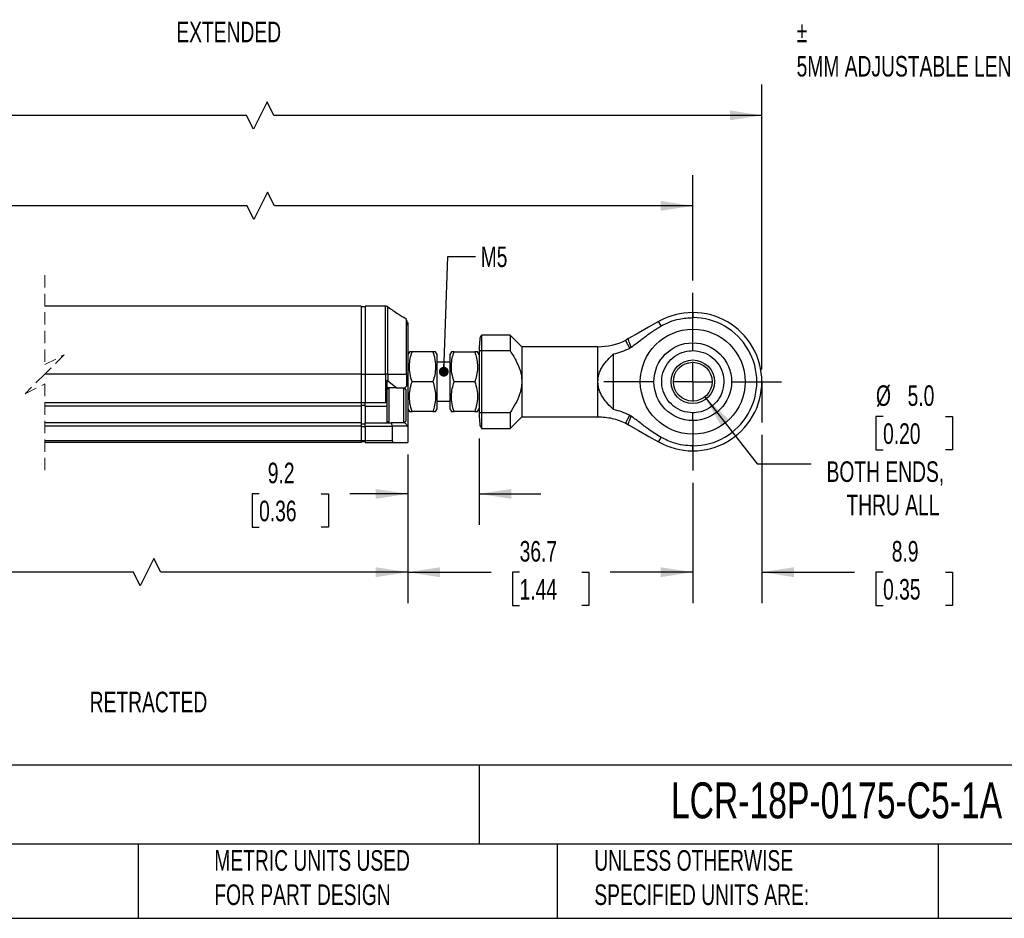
# Model space of a CAD drawing. Header units: millimetres. Extents: x 8 to 341, y 8 to 262.
# Tile 2 of 5: x 136 to 262, y 8 to 124. Entities that reach past the tile are written whole.
import ezdxf

# ---------------------------------------------------------------- set-up
doc = ezdxf.new("R2010")
doc.units = ezdxf.units.MM
doc.header["$LTSCALE"] = 1.25
doc.linetypes.add('CENTERX2', pattern=[20.32, 12.7, -2.54, 2.54, -2.54])
doc.linetypes.add('HIDDEN', pattern=[1.905, 1.27, -0.635])
doc.layers.add('CENTER', color=40, linetype='CENTERX2')
doc.layers.add('DIMENSIONS', color=140, linetype='Continuous', lineweight=25)
doc.layers.add('TEXT', color=140, linetype='Continuous', lineweight=25)
doc.styles.add('SLDTEXTSTYLE0', font='TXT', dxfattribs={"width": 0.7})
doc.dimstyles.new('SLDDIMSTYLE0', dxfattribs={"dimtxt": 2.69751, "dimasz": 4.1275, "dimexe": 0, "dimexo": 0.0625, "dimgap": 0.674377, "dimtad": 0, "dimtih": 1, "dimtoh": 1, "dimrnd": 1e-09, "dimzin": 12, "dimdsep": 46, "dimtxsty": 'SLDTEXTSTYLE0', "dimsah": 1, "dimcen": 0.09, "dimadec": 0, "dimazin": 3, "dimtfac": 1, "dimtmove": 0, "dimatfit": 0, "dimfxl": 0, "dimfrac": 2, "dimtolj": 1, "dimtzin": 12, "dimarcsym": 0})
doc.dimstyles.new('SLDDIMSTYLE1', dxfattribs={"dimtxt": 2.69751, "dimasz": 4.1275, "dimexe": 0, "dimexo": 0.0625, "dimgap": 0.674377, "dimtad": 0, "dimtih": 1, "dimtoh": 1, "dimrnd": 1e-09, "dimzin": 12, "dimdsep": 46, "dimtxsty": 'SLDTEXTSTYLE0', "dimsah": 1, "dimcen": 0.09, "dimadec": 0, "dimazin": 3, "dimtfac": 1, "dimtofl": 0, "dimtmove": 0, "dimatfit": 3, "dimfxl": 0, "dimfrac": 2, "dimtolj": 1, "dimtzin": 12, "dimarcsym": 0})
doc.dimstyles.new('SLDDIMSTYLE2', dxfattribs={"dimtxt": 2.69751, "dimasz": 4.1275, "dimexe": 0, "dimexo": 0.0625, "dimgap": 0.674377, "dimtad": 0, "dimtih": 1, "dimtoh": 1, "dimrnd": 1e-09, "dimzin": 4, "dimdsep": 46, "dimtxsty": 'SLDTEXTSTYLE0', "dimsah": 1, "dimcen": 0, "dimadec": 0, "dimazin": 1, "dimtfac": 1, "dimtofl": 0, "dimtmove": 0, "dimatfit": 3, "dimfxl": 0, "dimfrac": 2, "dimtolj": 1, "dimtzin": 12, "dimarcsym": 0})
doc.dimstyles.new('SLDDIMSTYLE3', dxfattribs={"dimtxt": 2.69751, "dimasz": 4.1275, "dimexe": 0, "dimexo": 0.0625, "dimgap": 0.674377, "dimtad": 0, "dimtih": 1, "dimtoh": 1, "dimrnd": 1e-09, "dimzin": 4, "dimdsep": 46, "dimtxsty": 'SLDTEXTSTYLE0', "dimsah": 1, "dimcen": 0.09, "dimadec": 0, "dimazin": 1, "dimtfac": 1, "dimtofl": 0, "dimtmove": 0, "dimatfit": 3, "dimfxl": 0, "dimfrac": 2, "dimtolj": 1, "dimtzin": 12, "dimarcsym": 0})
doc.dimstyles.new('SLDDIMSTYLE5', dxfattribs={"dimtxt": 0.18, "dimasz": 1.27, "dimexe": 0, "dimexo": 0.0625, "dimgap": 0, "dimtad": 0, "dimtih": 1, "dimtoh": 1, "dimdec": 0, "dimrnd": 1e-09, "dimzin": 0, "dimdsep": 46, "dimtxsty": 'Standard', "dimblk1": 'DOT', "dimblk2": 'DOT', "dimsah": 1, "dimcen": 0.09, "dimadec": 0, "dimazin": 0, "dimtfac": 1.27, "dimtdec": 0, "dimtofl": 0, "dimtmove": 0, "dimatfit": 3, "dimldrblk": 'DOT', "dimfxl": 0, "dimfrac": 2, "dimtolj": 1, "dimtzin": 0, "dimarcsym": 0})

# ---------------------------------------------------------------- blocks, each defined once
blk = doc.blocks.new('SW_BROKEN_VIEW_0')
at = {"color": 0}
for p, q in [((-8.75, 8.75), (-8.75, 2.65)), ((185.34, 8.73), (185.34, 3.49)), ((0, 0), (-5.61, 0))]:
    blk.add_line(p, q, dxfattribs=at)
blk = doc.blocks.new('_D')
at = {"layer": 'DIMENSIONS'}
for p, q in [((231.08, 70.14), (231.08, 48.5)), ((222.18, 63.95), (222.18, 48.5)), ((222.18, 52.47), (214.25, 52.47)), ((231.08, 52.47), (243.02, 52.47)), ((246.68, 52.47), (245.77, 52.47)), ((245.77, 52.47), (245.77, 48.18)), ((254.7, 52.47), (255.6, 52.47)), ((255.6, 52.47), (255.6, 48.18)), ((245.77, 48.18), (246.68, 48.18)), ((255.6, 48.18), (254.7, 48.18))]:
    blk.add_line(p, q, dxfattribs=at)
for points in [[(222.18, 52.47), (218.06, 53.1), (218.06, 51.83)], [(231.08, 52.47), (235.21, 51.83), (235.21, 53.1)]]:
    blk.add_solid(points, dxfattribs=at)
at = {"layer": 'DIMENSIONS', "char_height": 2.646, "attachment_point": 1, "style": 'SLDTEXTSTYLE0'}
for s, insert in [('8.9', (247.8, 56.48)), ('0.35', (246.68, 51.59))]:
    blk.add_mtext(s, dxfattribs=dict(at, insert=insert))
blk = doc.blocks.new('_D_3')
at = {"layer": 'DIMENSIONS'}
for p, q in [((37, 78.58), (37, 115.21)), ((231.08, 78.56), (231.08, 115.21)), ((167.4, 113), (165.64, 109.48)), ((168.28, 111.24), (167.4, 113)), ((37, 111.24), (101.43, 111.24)), ((105.08, 111.24), (104.17, 111.24)), ((104.17, 111.24), (104.17, 106.95)), ((115.34, 111.24), (116.25, 111.24)), ((116.25, 111.24), (116.25, 106.95)), ((164.75, 111.24), (119, 111.24)), ((165.64, 109.48), (164.75, 111.24)), ((231.08, 111.24), (168.28, 111.24)), ((104.17, 106.95), (105.08, 106.95)), ((116.25, 106.95), (115.34, 106.95))]:
    blk.add_line(p, q, dxfattribs=at)
for points in [[(37, 111.24), (41.12, 110.61), (41.12, 111.88)], [(231.08, 111.24), (226.96, 111.88), (226.96, 110.61)]]:
    blk.add_solid(points, dxfattribs=at)
at = {"layer": 'DIMENSIONS', "char_height": 2.646, "attachment_point": 1, "style": 'SLDTEXTSTYLE0'}
for s, insert in [('293.6', (105.08, 115.26)), ('11.56', (105.08, 110.36))]:
    blk.add_mtext(s, dxfattribs=dict(at, insert=insert))
blk = doc.blocks.new('_D_4')
at = {"layer": 'DIMENSIONS'}
for p, q in [((223.73, 75.01), (230.48, 66.43)), ((246.68, 72.5), (245.77, 72.5)), ((245.77, 72.5), (245.77, 68.21)), ((254.7, 72.5), (255.6, 72.5)), ((255.6, 72.5), (255.6, 68.21)), ((245.77, 68.21), (246.68, 68.21)), ((255.6, 68.21), (254.7, 68.21)), ((230.48, 66.43), (237.43, 66.43))]:
    blk.add_line(p, q, dxfattribs=at)
blk.add_solid([(223.73, 75.01), (225.79, 71.37), (226.78, 72.16)], dxfattribs=at)
at = {"layer": 'DIMENSIONS', "char_height": 2.646, "attachment_point": 1, "style": 'SLDTEXTSTYLE0'}
for s, insert in [('%%c', (245.77, 76.51)), ('5.0', (249.84, 76.51)), ('0.20', (246.68, 71.62)), ('BOTH ENDS,', (239.41, 66.73)), ('THRU ALL', (241.97, 62.44))]:
    blk.add_mtext(s, dxfattribs=dict(at, insert=insert))
blk = doc.blocks.new('_D_5')
at = {"layer": 'DIMENSIONS'}
for p, q in [((185.51, 67.59), (185.51, 48.5)), ((222.18, 63.95), (222.18, 48.5)), ((185.51, 52.47), (196.25, 52.47)), ((199.9, 52.47), (199, 52.47)), ((199, 52.47), (199, 48.18)), ((207.92, 52.47), (208.82, 52.47)), ((208.82, 52.47), (208.82, 48.18)), ((222.18, 52.47), (211.57, 52.47)), ((199, 48.18), (199.9, 48.18)), ((208.82, 48.18), (207.92, 48.18))]:
    blk.add_line(p, q, dxfattribs=at)
for points in [[(185.51, 52.47), (189.64, 51.83), (189.64, 53.1)], [(222.18, 52.47), (218.06, 53.1), (218.06, 51.83)]]:
    blk.add_solid(points, dxfattribs=at)
at = {"layer": 'DIMENSIONS', "char_height": 2.646, "attachment_point": 1, "style": 'SLDTEXTSTYLE0'}
for s, insert in [('36.7', (199.9, 56.48)), ('1.44', (199.9, 51.59))]:
    blk.add_mtext(s, dxfattribs=dict(at, insert=insert))
blk = doc.blocks.new('_D_6')
at = {"layer": 'DIMENSIONS'}
for p, q in [((62.07, 67.61), (62.07, 48.5)), ((185.51, 67.59), (185.51, 48.5)), ((152.83, 54.23), (151.06, 50.7)), ((153.71, 52.47), (152.83, 54.23)), ((62.07, 52.47), (113.28, 52.47)), ((116.93, 52.47), (116.03, 52.47)), ((116.03, 52.47), (116.03, 48.18)), ((124.95, 52.47), (125.85, 52.47)), ((125.85, 52.47), (125.85, 48.18)), ((150.18, 52.47), (128.6, 52.47)), ((151.06, 50.7), (150.18, 52.47)), ((185.51, 52.47), (153.71, 52.47)), ((116.03, 48.18), (116.93, 48.18)), ((125.85, 48.18), (124.95, 48.18))]:
    blk.add_line(p, q, dxfattribs=at)
for points in [[(62.07, 52.47), (66.19, 51.83), (66.19, 53.1)], [(185.51, 52.47), (181.38, 53.1), (181.38, 51.83)]]:
    blk.add_solid(points, dxfattribs=at)
at = {"layer": 'DIMENSIONS', "char_height": 2.646, "attachment_point": 1, "style": 'SLDTEXTSTYLE0'}
for s, insert in [('223.0', (115.81, 56.48)), ('8.78', (116.93, 51.59))]:
    blk.add_mtext(s, dxfattribs=dict(at, insert=insert))
blk = doc.blocks.new('_D_7')
at = {"layer": 'DIMENSIONS'}
for p, q in [((194.68, 69.69), (194.68, 58.58)), ((185.51, 67.59), (185.51, 58.58)), ((166.36, 62.55), (165.45, 62.55)), ((165.45, 62.55), (165.45, 58.26)), ((174.37, 62.55), (175.28, 62.55)), ((175.28, 62.55), (175.28, 58.26)), ((185.51, 62.55), (178.03, 62.55)), ((194.68, 62.55), (202.62, 62.55)), ((165.45, 58.26), (166.36, 58.26)), ((175.28, 58.26), (174.37, 58.26))]:
    blk.add_line(p, q, dxfattribs=at)
for points in [[(185.51, 62.55), (181.38, 63.18), (181.38, 61.91)], [(194.68, 62.55), (198.81, 61.91), (198.81, 63.18)]]:
    blk.add_solid(points, dxfattribs=at)
at = {"layer": 'DIMENSIONS', "char_height": 2.646, "attachment_point": 1, "style": 'SLDTEXTSTYLE0'}
for s, insert in [('9.2', (167.48, 66.56)), ('0.36', (166.36, 61.67))]:
    blk.add_mtext(s, dxfattribs=dict(at, insert=insert))
blk = doc.blocks.new('_D_10')
at = {"layer": 'DIMENSIONS'}
for p, q in [((45.75, 89.87), (45.75, 103.57)), ((222.18, 90), (222.18, 103.57)), ((167.45, 101.37), (165.69, 97.84)), ((168.34, 99.6), (167.45, 101.37)), ((45.75, 99.6), (102.18, 99.6)), ((105.83, 99.6), (104.93, 99.6)), ((104.93, 99.6), (104.93, 95.31)), ((116.09, 99.6), (117, 99.6)), ((117, 99.6), (117, 95.31)), ((164.81, 99.6), (119.75, 99.6)), ((165.69, 97.84), (164.81, 99.6)), ((222.18, 99.6), (168.34, 99.6)), ((104.93, 95.31), (105.83, 95.31)), ((117, 95.31), (116.09, 95.31))]:
    blk.add_line(p, q, dxfattribs=at)
for points in [[(45.75, 99.6), (49.87, 98.97), (49.87, 100.24)], [(222.18, 99.6), (218.06, 100.24), (218.06, 98.97)]]:
    blk.add_solid(points, dxfattribs=at)
at = {"layer": 'DIMENSIONS', "char_height": 2.646, "attachment_point": 1, "style": 'SLDTEXTSTYLE0'}
for s, insert in [('276.0', (105.83, 103.62)), ('10.87', (105.83, 98.73))]:
    blk.add_mtext(s, dxfattribs=dict(at, insert=insert))
blk = doc.blocks.new('_Dot')
at = {"color": 0, "linetype": 'ByBlock', "lineweight": -2}
blk.add_line((-0.5, 0), (-1, 0), dxfattribs=at)
at = {"color": 0, "linetype": 'ByBlock', "const_width": 0.5}
blk.add_lwpolyline([(-0.25, 0, 1), (0.25, 0, 1)], format="xyb", close=True, dxfattribs=at)
blk = doc.blocks.new('SW_CENTERMARKSYMBOL_0')
at = {"layer": 'CENTER', "color": 0}
for p, q in [((0, 5.08), (0, 11.44)), ((0, 0), (0, 2.54)), ((-5.08, 0), (-11.44, 0)), ((0, 0), (-2.54, 0)), ((0, 0), (0, -2.54)), ((0, 0), (2.54, 0)), ((5.08, 0), (11.44, 0)), ((0, -5.08), (0, -11.44))]:
    blk.add_line(p, q, dxfattribs=at)

msp = doc.modelspace()

# ---------------------------------------------------------------- linework, layer by layer
at = {"color": 7, "linetype": 'HIDDEN', "lineweight": 18}
for p, q in [((138.76, 90.667), (138.76, 79.187)), ((138.76, 79.187), (141.26, 80.437)), ((141.26, 80.437), (138.76, 77.937)), ((138.76, 77.937), (136.26, 75.437)), ((136.26, 75.437), (138.76, 76.687)), ((138.76, 76.687), (138.76, 65.206))]:
    msp.add_line(p, q, dxfattribs=at)
for p, q in [((179.509, 86.698), (138.76, 86.698)), ((179.509, 86.695), (138.76, 86.695)), ((179.509, 86.698), (179.509, 86.695)), ((179.509, 86.695), (179.509, 77.954)), ((180.009, 86.598), (179.509, 86.598)), ((182.637, 86.698), (180.009, 86.698)), ((180.009, 86.698), (180.009, 86.695)), ((180.009, 86.695), (180.009, 77.954)), ((182.637, 86.695), (180.009, 86.695)), ((182.637, 86.695), (182.637, 86.698)), ((182.637, 77.954), (182.637, 86.695)), ((182.945, 77.954), (182.945, 86.596)), ((185.317, 84.995), (185.016, 85.23)), ((185.398, 84.817), (185.317, 84.995)), ((185.317, 77.954), (185.317, 84.995)), ((222.185, 85.875), (222.185, 85.22)), ((198.679, 82.975), (194.979, 82.975)), ((194.979, 82.975), (194.979, 82.953)), ((194.979, 82.953), (194.979, 80.943)), ((200.179, 81.475), (198.679, 82.975)), ((198.679, 82.975), (198.679, 80.943)), ((213.922, 82.518), (213.552, 82.32)), ((209.972, 81.475), (200.179, 81.475)), ((200.179, 81.475), (200.179, 76.975)), ((209.972, 76.975), (209.972, 81.475)), ((222.185, 80.975), (222.185, 81.919)), ((185.711, 80.825), (185.509, 80.475)), ((186.055, 80.825), (185.724, 80.825)), ((188.733, 80.825), (186.055, 80.825)), ((189.279, 80.475), (189.077, 80.825)), ((189.279, 75.462), (189.279, 80.475)), ((191.111, 80.825), (190.909, 80.475)), ((190.909, 80.475), (190.909, 78.952)), ((191.455, 80.825), (191.124, 80.825)), ((191.455, 80.825), (194.133, 80.825)), ((194.679, 80.475), (194.477, 80.825)), ((194.679, 80.828), (194.679, 73.121)), ((194.979, 80.943), (194.979, 73.006)), ((198.679, 80.943), (194.979, 80.943)), ((211.999, 73.393), (211.999, 80.556)), ((190.909, 79.475), (189.279, 79.475)), ((190.909, 78.952), (190.909, 73.475)), ((179.509, 77.954), (138.76, 77.954)), ((179.509, 77.954), (179.509, 74.245)), ((179.509, 77.954), (180.009, 77.954)), ((180.009, 77.954), (182.637, 77.954)), ((180.009, 77.954), (180.009, 74.245)), ((182.945, 77.954), (182.637, 77.954)), ((182.637, 77.954), (182.637, 74.245)), ((182.945, 77.954), (182.945, 77.069)), ((182.945, 77.954), (185.317, 77.954)), ((185.317, 77.954), (185.317, 76.383)), ((185.509, 77.954), (185.317, 77.954)), ((185.509, 77.954), (185.509, 76.575)), ((182.809, 77.144), (182.809, 74.214)), ((183.059, 76.175), (182.809, 75.925)), ((184.089, 76.175), (182.809, 76.175)), ((182.945, 77.069), (184.089, 76.175)), ((183.109, 71.675), (183.109, 76.175)), ((184.089, 76.175), (185.109, 76.175)), ((185.009, 74.128), (185.009, 76.175)), ((185.309, 75.925), (185.059, 76.175)), ((185.109, 76.175), (185.317, 76.383)), ((185.109, 76.125), (185.109, 76.175)), ((185.509, 76.575), (185.509, 76.01)), ((188.733, 76.975), (186.055, 76.975)), ((194.133, 76.975), (191.455, 76.975)), ((200.179, 76.975), (200.179, 72.475)), ((209.972, 72.475), (209.972, 76.975)), ((185.309, 74.102), (185.309, 75.925)), ((185.509, 76.01), (185.509, 74.425)), ((189.279, 73.475), (189.279, 75.462)), ((179.509, 74.245), (138.76, 74.245)), ((179.509, 73.845), (138.76, 73.845)), ((179.509, 74.286), (180.009, 74.286)), ((179.509, 74.245), (179.509, 73.845)), ((179.509, 73.945), (180.009, 73.945)), ((179.509, 73.845), (179.509, 71.675)), ((182.637, 74.245), (180.009, 74.245)), ((180.009, 73.845), (180.009, 74.245)), ((180.009, 73.845), (182.809, 73.845)), ((180.009, 73.845), (180.009, 71.675)), ((182.809, 74.214), (182.809, 73.845)), ((182.809, 73.845), (182.809, 71.675)), ((185.009, 71.675), (185.009, 74.128)), ((185.309, 71.925), (185.309, 74.102)), ((185.509, 74.425), (185.509, 71.275)), ((189.279, 74.475), (190.909, 74.475)), ((185.509, 73.475), (185.711, 73.125)), ((188.733, 73.125), (186.055, 73.125)), ((188.733, 73.125), (189.065, 73.125)), ((189.077, 73.125), (189.279, 73.475)), ((190.909, 73.475), (191.111, 73.125)), ((194.133, 73.125), (191.455, 73.125)), ((194.133, 73.125), (194.465, 73.125)), ((194.477, 73.125), (194.679, 73.475)), ((194.979, 73.006), (198.679, 73.006)), ((194.979, 73.006), (194.979, 70.975)), ((198.679, 73.006), (198.679, 70.975)), ((198.679, 70.975), (200.179, 72.475)), ((200.179, 72.475), (209.972, 72.475)), ((179.509, 71.675), (138.76, 71.675)), ((179.509, 71.275), (138.76, 71.275)), ((179.509, 71.675), (179.509, 71.275)), ((179.509, 71.575), (180.009, 71.575)), ((179.509, 71.275), (179.509, 69.375)), ((179.509, 71.233), (180.009, 71.233)), ((180.009, 71.675), (183.344, 71.675)), ((180.009, 71.275), (180.009, 71.675)), ((180.009, 71.275), (183.509, 71.275)), ((180.009, 71.275), (180.009, 69.375)), ((182.809, 71.925), (183.059, 71.675)), ((183.344, 71.675), (183.509, 71.275)), ((185.109, 71.675), (183.344, 71.675)), ((183.509, 71.275), (183.509, 69.375)), ((185.509, 71.275), (183.509, 71.275)), ((185.059, 71.675), (185.309, 71.925)), ((185.109, 71.675), (185.109, 71.725)), ((185.109, 71.675), (185.509, 71.275)), ((185.509, 71.275), (185.509, 69.175)), ((213.552, 71.629), (213.922, 71.432)), ((194.979, 70.975), (198.679, 70.975)), ((179.509, 69.375), (138.76, 69.375)), ((179.509, 69.175), (138.76, 69.175)), ((179.509, 69.375), (179.509, 69.175)), ((180.009, 69.375), (179.509, 69.375)), ((179.509, 69.275), (180.009, 69.275)), ((183.509, 69.375), (180.009, 69.375)), ((180.009, 69.375), (180.009, 69.175)), ((180.009, 69.175), (183.709, 69.175)), ((183.709, 69.175), (185.509, 69.175)), ((222.185, 68.075), (222.185, 68.73))]:
    msp.add_line(p, q)
at = {"flags": 128}
for points in [[(182.945, 86.596), (182.943, 86.6), (182.938, 86.601), (182.936, 86.601)], [(217.79, 84.714), (216.508, 83.986), (215.162, 83.222), (213.922, 82.518)], [(218.114, 84.145), (217.87, 84.574), (217.79, 84.714)], [(214.064, 81.296), (213.836, 81.753), (213.674, 82.076), (213.552, 82.32)], [(185.509, 76.575), (185.501, 76.567), (185.477, 76.542), (185.437, 76.502), (185.383, 76.449), (185.317, 76.383)], [(213.552, 71.629), (213.674, 71.873), (213.836, 72.197), (214.064, 72.654)], [(213.922, 71.432), (215.196, 70.708), (216.548, 69.94), (217.79, 69.235)], [(217.79, 69.235), (217.87, 69.376), (218.114, 69.805)]]:
    msp.add_lwpolyline(points, dxfattribs=at)
for radius in [6.75, 5, 2.8, 2.5]:
    msp.add_circle((222.185, 76.975), radius)
for centre, radius, start, end in [((222.185, 76.975), 8.9, 89.99998, 119.58659), ((222.185, 76.975), 8.9, 269.99999, 90.00001), ((222.185, 76.975), 8.245, 269.99998, 90.00002), ((209.972, 89.475), 8, 270, 296.58077), ((182.637, 76.675), 0.5, 51.99829, 69.86118), ((182.637, 73.745), 0.5, 69.85895, 90.00016), ((183.709, 69.375), 0.2, 179.99871, 270.00023), ((222.185, 76.975), 8.9, 240.41341, 270.00002)]:
    msp.add_arc(centre, radius, start, end)
for points, knots in [([(182.945, 86.596), (182.898, 86.624), (182.803, 86.682), (182.693, 86.691), (182.637, 86.695)], [0, 0, 0, 0, 0.4963617, 1, 1, 1, 1]), ([(182.945, 86.596), (183.374, 86.293), (183.973, 85.871), (184.654, 85.447), (184.913, 85.291), (184.994, 85.243), (185.016, 85.23)], [0, 0, 0, 0, 0.6340382, 0.8862195, 0.969348, 1, 1, 1, 1]), ([(218.114, 84.145), (218.486, 84.335), (219.232, 84.714), (220.601, 85.122), (221.602, 85.184), (222.185, 85.22)], [0, 0, 0, 0, 0.2947487, 0.5895002, 1, 1, 1, 1]), ([(185.483, 84.419), (185.482, 84.422), (185.48, 84.43), (185.477, 84.446), (185.47, 84.479), (185.446, 84.6), (185.44, 84.723), (185.399, 84.815), (185.398, 84.817)], [0, 0, 0, 0, 0.0172411, 0.0650763, 0.1225323, 0.2624401, 0.9765625, 1, 1, 1, 1]), ([(185.509, 84.231), (185.509, 84.279), (185.509, 84.386), (185.509, 84.719), (185.509, 84.346), (185.509, 84.138), (185.509, 83.794), (185.509, 83.404), (185.509, 82.955), (185.509, 82.461), (185.509, 81.887), (185.509, 81.236), (185.509, 80.527), (185.509, 79.431), (185.509, 78.575), (185.509, 77.954)], [0, 0, 0, 0, 0.0236532, 0.0527979, 0.0819426, 0.1166178, 0.1642335, 0.2201891, 0.2863546, 0.3554056, 0.4316788, 0.5318044, 0.6337209, 0.7347834, 1, 1, 1, 1]), ([(214.277, 81.42), (214.789, 81.805), (215.671, 82.469), (216.917, 83.426), (217.714, 83.905), (218.114, 84.145)], [0, 0, 0, 0, 0.4082285, 0.7034217, 1, 1, 1, 1]), ([(194.938, 82.91), (194.914, 82.874), (194.793, 82.697), (194.768, 82.216), (194.682, 81.529), (194.68, 80.994), (194.679, 80.706)], [0, 0, 0, 0, 0.0580689, 0.2858215, 0.6163332, 1, 1, 1, 1]), ([(214.277, 81.42), (214.211, 81.574), (214.097, 81.839), (213.936, 82.197), (213.926, 82.418), (213.922, 82.518)], [0, 0, 0, 0, 0.433548, 0.7446951, 1, 1, 1, 1]), ([(211.999, 80.556), (212.351, 80.648), (213.062, 80.832), (213.729, 81.14), (214.064, 81.296)], [0, 0, 0, 0, 0.4963797, 1, 1, 1, 1]), ([(214.064, 81.296), (214.096, 81.312), (214.148, 81.339), (214.218, 81.382), (214.257, 81.408), (214.277, 81.42)], [0, 0, 0, 0, 0.4298452, 0.7147706, 1, 1, 1, 1]), ([(186.055, 76.975), (185.956, 77.308), (185.756, 77.98), (185.681, 78.986), (185.79, 79.946), (185.966, 80.529), (186.055, 80.825)], [0, 0, 0, 0, 0.26548, 0.5347702, 0.7644545, 1, 1, 1, 1]), ([(188.733, 80.825), (188.833, 80.491), (189.033, 79.819), (189.107, 78.814), (188.998, 77.854), (188.823, 77.27), (188.733, 76.975)], [0, 0, 0, 0, 0.2654803, 0.5347703, 0.7644547, 1, 1, 1, 1]), ([(189.065, 80.825), (189.069, 80.825), (189.11, 80.825), (188.861, 80.825), (188.786, 80.825), (188.733, 80.825)], [0, 0, 0, 0, 0.0292892, 0.3194958, 1, 1, 1, 1]), ([(191.455, 76.975), (191.351, 77.327), (191.141, 78.037), (191.083, 79.066), (191.206, 80.004), (191.372, 80.549), (191.455, 80.825)], [0, 0, 0, 0, 0.2800294, 0.5649532, 0.7800716, 1, 1, 1, 1]), ([(194.133, 80.825), (194.284, 80.273), (194.596, 79.132), (194.397, 77.802), (194.173, 77.1), (194.133, 76.975)], [0, 0, 0, 0, 0.4350233, 0.8988418, 1, 1, 1, 1]), ([(194.465, 80.825), (194.469, 80.825), (194.59, 80.825), (194.358, 80.825), (194.133, 80.825)], [0, 0, 0, 0, 0.0293098, 1, 1, 1, 1]), ([(194.979, 80.943), (194.96, 80.943), (194.922, 80.942), (194.866, 80.936), (194.813, 80.925), (194.759, 80.909), (194.716, 80.886), (194.685, 80.857), (194.681, 80.838), (194.679, 80.828)], [0, 0, 0, 0, 0.1682622, 0.3355972, 0.4958232, 0.6427548, 0.8296462, 0.9181392, 1, 1, 1, 1]), ([(198.679, 80.943), (198.929, 80.549), (199.431, 79.755), (199.905, 78.663), (200.143, 77.72), (200.167, 77.225), (200.179, 76.975)], [0, 0, 0, 0, 0.32497459, 0.65522761, 0.82575417, 1, 1, 1, 1]), ([(209.972, 76.975), (209.998, 77.293), (210.039, 77.802), (210.296, 78.458), (210.652, 79.109), (211.218, 79.824), (211.739, 80.313), (211.999, 80.556)], [0, 0, 0, 0, 0.2240445, 0.3592814, 0.4947059, 0.7481696, 1, 1, 1, 1]), ([(222.185, 72.975), (221.735, 73.019), (220.835, 73.107), (219.638, 73.797), (218.728, 74.812), (218.207, 76.08), (218.135, 77.447), (218.52, 78.76), (219.318, 79.874), (220.438, 80.656), (221.456, 80.951), (222.044, 80.97), (222.185, 80.975)], [0, 0, 0, 0, 0.1073729, 0.2147453, 0.3221175, 0.42949, 0.5368624, 0.644235, 0.7516071, 0.8589797, 0.9663525, 1, 1, 1, 1]), ([(222.185, 80.975), (222.634, 80.931), (223.534, 80.842), (224.731, 80.153), (225.641, 79.137), (226.162, 77.869), (226.234, 76.503), (225.849, 75.189), (225.051, 74.076), (223.931, 73.294), (222.913, 72.999), (222.325, 72.979), (222.185, 72.975)], [0, 0, 0, 0, 0.1073729, 0.2147453, 0.3221175, 0.42949, 0.5368624, 0.644235, 0.7516071, 0.8589797, 0.9663525, 1, 1, 1, 1]), ([(186.055, 73.125), (185.951, 73.477), (185.741, 74.187), (185.683, 75.216), (185.806, 76.154), (185.972, 76.699), (186.055, 76.975)], [0, 0, 0, 0, 0.2800294, 0.5649534, 0.780072, 1, 1, 1, 1]), ([(188.733, 76.975), (188.816, 76.703), (188.981, 76.158), (189.097, 75.292), (189.061, 74.396), (188.907, 73.67), (188.774, 73.251), (188.733, 73.125)], [0, 0, 0, 0, 0.21677872, 0.43490413, 0.66391938, 0.8991041, 1, 1, 1, 1]), ([(191.455, 73.125), (191.357, 73.458), (191.158, 74.129), (191.047, 75.448), (191.297, 76.383), (191.455, 76.975)], [0, 0, 0, 0, 0.265822, 0.5354585, 1, 1, 1, 1]), ([(194.133, 76.975), (194.232, 76.642), (194.43, 75.97), (194.542, 74.651), (194.292, 73.716), (194.133, 73.125)], [0, 0, 0, 0, 0.26582159, 0.53545836, 1, 1, 1, 1]), ([(200.179, 76.975), (200.165, 76.705), (200.136, 76.157), (199.871, 75.2), (199.394, 74.134), (198.919, 73.385), (198.679, 73.006)], [0, 0, 0, 0, 0.1881787, 0.3817851, 0.6878925, 1, 1, 1, 1]), ([(211.999, 73.393), (211.746, 73.631), (211.229, 74.116), (210.564, 74.947), (210.171, 75.75), (209.998, 76.437), (209.981, 76.793), (209.972, 76.975)], [0, 0, 0, 0, 0.2452473, 0.5012606, 0.7485811, 0.8712176, 1, 1, 1, 1]), ([(185.724, 73.125), (185.72, 73.125), (185.679, 73.125), (185.928, 73.125), (186.003, 73.125), (186.055, 73.125)], [0, 0, 0, 0, 0.0292899, 0.3194815, 1, 1, 1, 1]), ([(191.124, 73.125), (191.12, 73.125), (190.999, 73.125), (191.231, 73.125), (191.455, 73.125)], [0, 0, 0, 0, 0.0292892, 1, 1, 1, 1]), ([(194.679, 73.243), (194.68, 72.956), (194.681, 72.421), (194.77, 71.735), (194.788, 71.266), (194.899, 71.1), (194.916, 71.076)], [0, 0, 0, 0, 0.3911306, 0.7280721, 0.9602555, 1, 1, 1, 1]), ([(194.679, 73.121), (194.681, 73.112), (194.685, 73.092), (194.716, 73.063), (194.759, 73.041), (194.813, 73.024), (194.866, 73.014), (194.922, 73.007), (194.96, 73.007), (194.979, 73.006)], [0, 0, 0, 0, 0.0818336, 0.1703058, 0.357248, 0.504158, 0.6643614, 0.8316954, 1, 1, 1, 1]), ([(209.972, 72.475), (210.593, 72.438), (211.836, 72.365), (212.98, 71.874), (213.552, 71.629)], [0, 0, 0, 0, 0.500041, 1, 1, 1, 1]), ([(214.064, 72.654), (213.734, 72.807), (213.067, 73.116), (212.356, 73.3), (211.999, 73.393)], [0, 0, 0, 0, 0.4963755, 1, 1, 1, 1]), ([(213.922, 71.432), (213.926, 71.531), (213.936, 71.753), (214.097, 72.111), (214.211, 72.375), (214.277, 72.529)], [0, 0, 0, 0, 0.25530457, 0.56645208, 1, 1, 1, 1]), ([(214.277, 72.529), (214.247, 72.548), (214.198, 72.58), (214.127, 72.622), (214.085, 72.643), (214.064, 72.654)], [0, 0, 0, 0, 0.4296688, 0.7146366, 1, 1, 1, 1]), ([(218.114, 69.805), (217.567, 70.14), (216.624, 70.72), (215.4, 71.706), (214.651, 72.255), (214.277, 72.529)], [0, 0, 0, 0, 0.40833781, 0.70420226, 1, 1, 1, 1]), ([(222.185, 72.031), (222.185, 72.016), (222.185, 71.884), (222.185, 72.602), (222.185, 72.823), (222.185, 72.975)], [0, 0, 0, 0, 0.0397251, 0.3435024, 1, 1, 1, 1]), ([(222.185, 68.73), (221.767, 68.749), (220.931, 68.787), (219.539, 69.108), (218.638, 69.548), (218.114, 69.805)], [0, 0, 0, 0, 0.2947495, 0.5895009, 1, 1, 1, 1])]:
    msp.add_open_spline(points, degree=3, knots=knots)
at = {"layer": 'TEXT'}
for p, q in [((341.312, 27.658), (7.937, 27.658)), ((194.699, 27.658), (194.699, 17.462)), ((341.312, 17.462), (7.937, 17.462)), ((150.808, 17.462), (150.808, 7.937)), ((204.725, 17.462), (204.725, 7.937)), ((253.78, 17.462), (253.78, 7.937)), ((7.937, 7.937), (341.312, 7.937))]:
    msp.add_line(p, q, dxfattribs=at)

# ---------------------------------------------------------------- block references
at = {"color": 7, "linetype": 'Continuous'}
msp.add_blockref('SW_BROKEN_VIEW_0', (45.746, 68.245), dxfattribs=at)
at = {"layer": 'CENTER'}
msp.add_blockref('SW_CENTERMARKSYMBOL_0', (222.185, 76.975), dxfattribs=at)

# ---------------------------------------------------------------- texts
at = {"layer": 'DIMENSIONS', "attachment_point": 1, "style": 'SLDTEXTSTYLE0'}
for s, insert, char_height in [('EXTENDED', (155.71, 123.297), 2.6458), ('%%p^J5MM ADJUSTABLE LENGTH', (235.553, 123.297), 2.64583), ('M5', (194.884, 94.372), 2.6458), ('RETRACTED', (144.555, 37.088), 2.6458)]:
    msp.add_mtext(s, dxfattribs=dict(at, insert=insert, char_height=char_height))
at = {"layer": 'TEXT', "attachment_point": 1, "style": 'SLDTEXTSTYLE0'}
for s, insert, char_height in [('PROSENSE POTENTIOMETER LINEAR POSITION SENSOR, PIVOTING SLIDE, 175MM STROKE, 18MM DIAMETER X ^J223MM BODY, ROD EYES MOUNT, PIGTAIL, 3.2FT/1M CABLE LENGTH.', (9.957, 25.752), 2.315104), ('LCR-18P-0175-C5-1A', (219.377, 25.428), 4.63021), ("PART DIMENSIONS MAY DIFFER SLIGHTLY ^JDUE TO MANUFACTURER'S VARIANCES", (68.899, 16.705), 2.64583), ('METRIC UNITS USED ^JFOR PART DESIGN', (160.598, 16.705), 2.64583), ('UNLESS OTHERWISE ^JSPECIFIED UNITS ARE:', (209.51, 16.705), 2.64583)]:
    msp.add_mtext(s, dxfattribs=dict(at, insert=insert, char_height=char_height))

# ---------------------------------------------------------------- dimensions: what is measured, and where the dimension line sits
at = {"layer": 'DIMENSIONS'}
for base, p1, p2, text, dimstyle, picture, middle in [((231.085, 111.241), (36.996, 76.995), (231.085, 76.975), '293.6', 'SLDDIMSTYLE1', '_D_3', (110.211, 111.241)), ((222.185, 99.602), (45.746, 88.285), (222.185, 88.415), '276.0', 'SLDDIMSTYLE3', '_D_10', (110.961, 99.602)), ((62.066, 52.467), (185.509, 69.175), (62.066, 69.195), '223.0', 'SLDDIMSTYLE3', '_D_6', (120.939, 52.467))]:
    dim = msp.add_linear_dim(base=base, p1=p1, p2=p2, text=text, dimstyle=dimstyle, dxfattribs=at)
    dim.commit()
    dim.dimension.update_dxf_attribs({"geometry": picture, "text_midpoint": middle, "dimtype": 160})
dim = msp.add_diameter_dim_2p(p1=(220.638, 78.939), p2=(223.731, 75.011), text='<>\\PBOTH ENDS,\\PTHRU ALL', dimstyle='SLDDIMSTYLE2', dxfattribs=at)
dim.commit()
dim.dimension.update_dxf_attribs({"geometry": '_D_4', "text_midpoint": (250.687, 67.829), "dimtype": 163})
dim = msp.add_linear_dim(base=(185.509, 62.547), p1=(194.679, 71.275), p2=(185.509, 69.175), angle=360, dimstyle='SLDDIMSTYLE0', dxfattribs=at)
dim.commit()
dim.dimension.update_dxf_attribs({"geometry": '_D_7', "text_midpoint": (170.366, 62.547), "dimtype": 160})
for base, p2, dimstyle, picture, middle in [((231.085, 52.467), (231.085, 71.73), 'SLDDIMSTYLE0', '_D', (250.687, 52.467)), ((185.509, 52.467), (185.509, 69.175), 'SLDDIMSTYLE1', '_D_5', (203.91, 52.467))]:
    dim = msp.add_linear_dim(base=base, p1=(222.185, 65.535), p2=p2, dimstyle=dimstyle, dxfattribs=at)
    dim.commit()
    dim.dimension.update_dxf_attribs({"geometry": picture, "text_midpoint": middle, "dimtype": 160})

# ---------------------------------------------------------------- leaders
msp.add_leader([(190.135, 78.26), (190.649, 93.106), (194.216, 93.106)], dimstyle='SLDDIMSTYLE5', dxfattribs=at)

doc.saveas('drawing.dxf')
